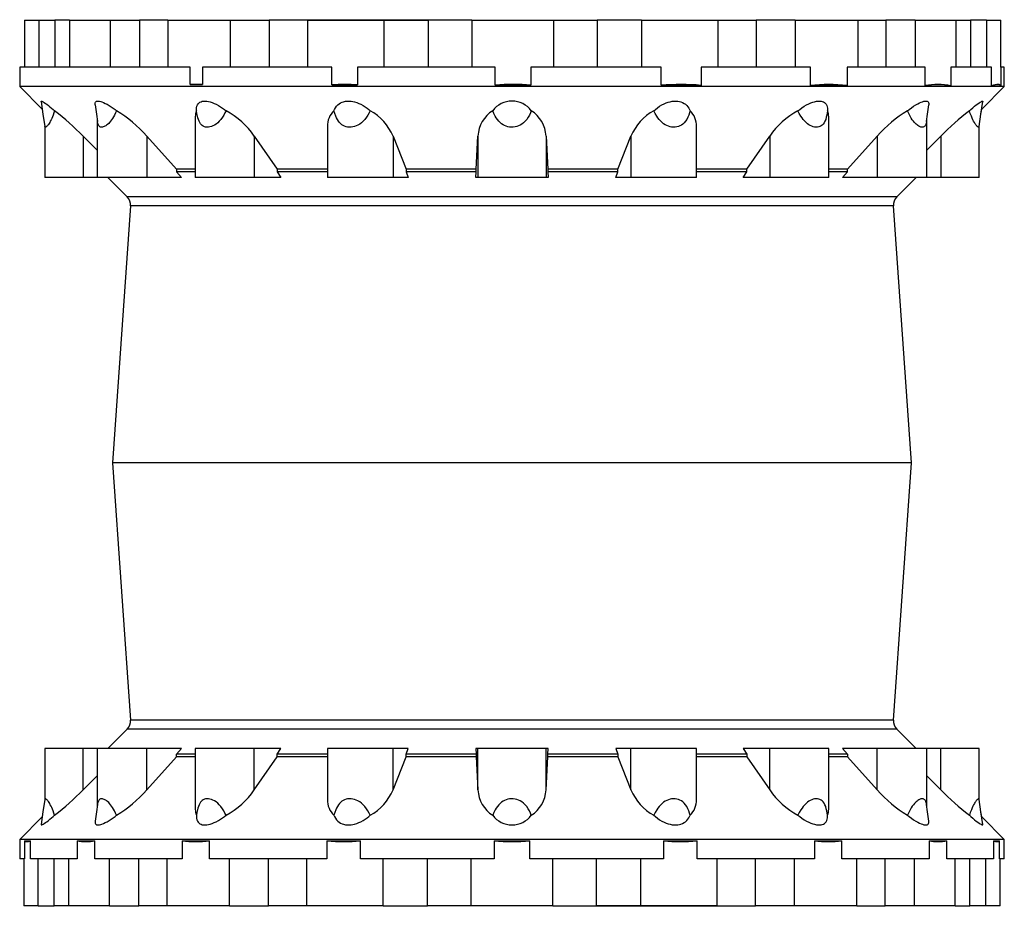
# Model space of a CAD drawing. Extents: x -256 to 1804, y -1380 to 850.
# Tile 1 of 2: x -256 to 614, y -1380 to -596. Entities that reach past the tile are written whole.
import ezdxf

# ---------------------------------------------------------------- set-up
doc = ezdxf.new("R2010")
doc.units = 0
doc.layers.get('0').update_dxf_attribs({"linetype": 'CONTINUOUS'})

msp = doc.modelspace()

# ---------------------------------------------------------------- linework, layer by layer
at = {"color": 7, "linetype": 'CONTINUOUS'}
for p, q in [((-251.72, -596.39), (-251.72, -637.76)), ((-251.72, -596.39), (-239, -596.39)), ((-239, -596.39), (-224.97, -596.39)), ((-239, -596.39), (-239, -637.76)), ((-224.97, -596.39), (-224.97, -637.76)), ((-211.99, -596.39), (-224.97, -596.39)), ((-211.99, -596.39), (-176.02, -596.39)), ((-211.99, -596.39), (-211.99, -637.76)), ((-176.02, -596.39), (-150.22, -596.39)), ((-176.02, -596.39), (-176.02, -637.76)), ((-150.22, -596.39), (-150.22, -637.76)), ((-125.26, -596.39), (-150.22, -596.39)), ((-125.26, -596.39), (-70.16, -596.39)), ((-125.26, -596.39), (-125.26, -637.76)), ((-70.16, -596.39), (-35.68, -596.39)), ((-70.16, -596.39), (-70.16, -637.76)), ((-35.68, -596.39), (-35.68, -637.76)), ((-1.77, -596.39), (-35.68, -596.39)), ((-3.88, -595.89), (-3.88, -596.39)), ((-3.88, -595.89), (-3.84, -595.89)), ((-3.84, -595.89), (-3.84, -596.39)), ((-3.84, -595.89), (-0.37, -595.89)), ((-1.77, -596.39), (65.83, -596.39)), ((-1.77, -596.39), (-1.77, -637.76)), ((-0.37, -595.89), (-0.37, -596.39)), ((-0.37, -595.89), (0.42, -595.89)), ((0.42, -595.89), (0.42, -596.39)), ((0.42, -595.89), (1.41, -595.89)), ((1.41, -595.89), (1.41, -596.39)), ((1.41, -595.89), (1.44, -595.89)), ((1.44, -595.89), (1.44, -596.39)), ((1.44, -595.89), (4.92, -595.89)), ((4.92, -595.89), (4.92, -596.39)), ((4.92, -595.89), (5.71, -595.89)), ((5.71, -595.89), (5.71, -596.39)), ((5.71, -595.89), (11.07, -595.89)), ((11.07, -595.89), (11.07, -596.39)), ((11.07, -595.89), (11.89, -595.89)), ((11.89, -595.89), (11.89, -596.39)), ((11.89, -595.89), (23.47, -595.89)), ((23.47, -595.89), (23.47, -596.39)), ((23.47, -595.89), (23.9, -595.89)), ((23.9, -595.89), (23.9, -596.39)), ((23.9, -595.89), (24.57, -595.89)), ((24.57, -595.89), (24.57, -596.39)), ((24.57, -595.89), (25, -595.89)), ((25, -595.89), (25, -596.39)), ((25, -595.89), (42.72, -595.89)), ((42.72, -595.89), (42.72, -596.39)), ((42.72, -595.89), (43.39, -595.89)), ((43.39, -595.89), (43.39, -596.39)), ((43.39, -595.89), (48.99, -595.89)), ((48.99, -595.89), (48.99, -596.39)), ((48.99, -595.89), (49.66, -595.89)), ((49.66, -595.89), (49.66, -596.39)), ((49.66, -595.89), (61.24, -595.89)), ((61.24, -595.89), (61.24, -596.39)), ((61.24, -595.89), (61.67, -595.89)), ((61.67, -596.39), (61.67, -595.89)), ((61.67, -595.89), (66.61, -595.89)), ((65.83, -596.39), (104.81, -596.39)), ((65.83, -596.39), (65.83, -637.76)), ((66.61, -595.89), (66.61, -596.39)), ((66.61, -595.89), (67.28, -595.89)), ((67.28, -595.89), (67.28, -596.39)), ((67.28, -595.89), (77.4, -595.89)), ((77.4, -595.89), (77.4, -596.39)), ((77.4, -595.89), (77.83, -595.89)), ((77.83, -595.89), (77.83, -596.39)), ((77.83, -595.89), (81.8, -595.89)), ((81.8, -595.89), (81.8, -596.39)), ((81.8, -595.89), (82.23, -595.89)), ((82.23, -595.89), (82.23, -596.39)), ((82.23, -595.89), (82.62, -595.89)), ((82.62, -595.89), (82.62, -596.39)), ((82.62, -595.89), (83.44, -595.89)), ((83.44, -595.89), (83.44, -596.39)), ((83.44, -595.89), (95.02, -595.89)), ((95.02, -595.89), (95.02, -596.39)), ((95.02, -595.89), (95.45, -595.89)), ((95.45, -595.89), (95.45, -596.39)), ((95.45, -595.89), (96.92, -595.89)), ((96.92, -595.89), (96.92, -596.39)), ((96.92, -595.89), (97.94, -595.89)), ((97.94, -595.89), (97.94, -596.39)), ((97.94, -595.89), (114.01, -595.89)), ((104.81, -596.39), (104.81, -637.76)), ((143.6, -596.39), (104.81, -596.39)), ((114.01, -595.89), (114.01, -596.39)), ((114.01, -595.89), (114.6, -595.89)), ((114.6, -595.89), (114.6, -596.39)), ((114.6, -595.89), (126.18, -595.89)), ((126.18, -595.89), (126.18, -596.39)), ((126.18, -595.89), (126.61, -595.89)), ((126.61, -596.39), (126.61, -595.89)), ((143.6, -596.39), (215.54, -596.39)), ((143.6, -596.39), (143.6, -637.76)), ((215.54, -596.39), (254.32, -596.39)), ((215.54, -596.39), (215.54, -637.76)), ((254.32, -596.39), (254.32, -637.76)), ((293.3, -596.39), (254.32, -596.39)), ((293.3, -596.39), (360.9, -596.39)), ((293.3, -596.39), (293.3, -637.76)), ((360.9, -596.39), (394.82, -596.39)), ((360.9, -596.39), (360.9, -637.76)), ((394.82, -596.39), (394.82, -637.76)), ((429.29, -596.39), (394.82, -596.39)), ((429.29, -596.39), (484.4, -596.39)), ((429.29, -596.39), (429.29, -637.76)), ((484.4, -596.39), (509.35, -596.39)), ((484.4, -596.39), (484.4, -637.76)), ((509.35, -596.39), (509.35, -637.76)), ((535.16, -596.39), (509.35, -596.39)), ((535.16, -596.39), (571.13, -596.39)), ((535.16, -596.39), (535.16, -637.76)), ((571.13, -596.39), (584.11, -596.39)), ((571.13, -596.39), (571.13, -637.76)), ((584.11, -596.39), (584.11, -637.76)), ((598.14, -596.39), (584.11, -596.39)), ((598.14, -596.39), (610.86, -596.39)), ((598.14, -596.39), (598.14, -637.76)), ((610.86, -637.76), (610.86, -596.39)), ((-256.05, -637.76), (-256.05, -655.09)), ((-105.48, -637.76), (-256.05, -637.76)), ((-105.48, -653.31), (-105.48, -637.76)), ((-94.63, -637.76), (-94.63, -653.32)), ((19.83, -637.76), (-94.63, -637.76)), ((19.83, -653.49), (19.83, -637.76)), ((42.34, -637.76), (42.34, -653.52)), ((164.14, -637.76), (42.34, -637.76)), ((164.14, -653.69), (164.14, -637.76)), ((195.7, -637.76), (195.7, -653.74)), ((310.77, -637.76), (195.7, -637.76)), ((310.77, -653.9), (310.77, -637.76)), ((346.12, -637.76), (346.12, -653.96)), ((442.64, -637.76), (346.12, -637.76)), ((442.64, -654.09), (442.64, -637.76)), ((474.96, -637.76), (474.96, -654.14)), ((544.07, -637.76), (474.96, -637.76)), ((544.07, -654.24), (544.07, -637.76)), ((566.72, -637.76), (566.72, -654.27)), ((602.67, -637.76), (566.72, -637.76)), ((602.67, -654.32), (602.67, -637.76)), ((610.81, -637.76), (610.81, -654.33)), ((613.95, -637.76), (610.81, -637.76)), ((613.95, -655.09), (613.95, -637.76)), ((-256.05, -655.09), (-236.15, -674.99)), ((613.95, -655.09), (-256.05, -655.09)), ((594.04, -674.99), (613.95, -655.09)), ((-187.63, -683.94), (-187.63, -735.38)), ((-100.9, -681.58), (-100.9, -735.38)), ((458.79, -735.38), (458.79, -681.59)), ((545.52, -735.38), (545.52, -683.94)), ((-233.78, -690.28), (-233.78, -735.38)), ((15.95, -690.28), (15.95, -735.38)), ((341.94, -735.38), (341.94, -690.29)), ((591.67, -735.38), (591.67, -690.28)), ((-199.98, -698.85), (-187.63, -711.18)), ((-199.98, -698.85), (-199.98, -735.38)), ((-143.83, -698.85), (-117.54, -728.09)), ((-143.83, -698.85), (-143.83, -735.38)), ((-48.75, -698.85), (-28.63, -728.09)), ((-48.75, -698.85), (-48.75, -735.38)), ((73.8, -698.85), (85.33, -728.09)), ((73.8, -698.85), (73.8, -735.38)), ((147.32, -728.09), (148.86, -698.85)), ((148.86, -698.85), (148.86, -735.38)), ((209.03, -698.85), (210.57, -728.09)), ((209.03, -698.85), (209.03, -735.38)), ((272.56, -728.09), (284.09, -698.85)), ((284.09, -698.85), (284.09, -735.38)), ((386.52, -728.09), (406.64, -698.85)), ((406.64, -698.85), (406.64, -735.38)), ((475.44, -728.09), (501.72, -698.85)), ((501.72, -698.85), (501.72, -735.38)), ((545.52, -711.18), (557.87, -698.85)), ((557.87, -698.85), (557.87, -735.38)), ((-100.9, -728.09), (-117.54, -728.09)), ((-117.54, -728.09), (-117.54, -730.56)), ((-117.54, -730.56), (-113.2, -735.38)), ((-100.9, -730.56), (-117.54, -730.56)), ((15.95, -728.09), (-28.63, -728.09)), ((-28.63, -728.09), (-28.63, -730.56)), ((-28.63, -730.56), (-25.3, -735.38)), ((15.95, -730.56), (-28.63, -730.56)), ((147.32, -728.09), (85.33, -728.09)), ((85.33, -728.09), (85.33, -730.56)), ((85.33, -730.56), (87.23, -735.38)), ((147.32, -730.56), (85.33, -730.56)), ((147.06, -735.38), (147.32, -730.56)), ((147.32, -730.56), (147.32, -728.09)), ((272.56, -728.09), (210.57, -728.09)), ((210.57, -728.09), (210.57, -730.56)), ((210.57, -730.56), (210.83, -735.38)), ((272.56, -730.56), (210.57, -730.56)), ((270.66, -735.38), (272.56, -730.56)), ((272.56, -730.56), (272.56, -728.09)), ((386.52, -728.09), (341.94, -728.09)), ((386.52, -730.56), (341.94, -730.56)), ((383.2, -735.38), (386.52, -730.56)), ((386.52, -730.56), (386.52, -728.09)), ((475.44, -728.09), (458.79, -728.09)), ((475.44, -730.56), (458.79, -730.56)), ((471.09, -735.38), (475.44, -730.56)), ((475.44, -730.56), (475.44, -728.09)), ((-199.98, -735.38), (-233.78, -735.38)), ((-187.63, -735.38), (-199.98, -735.38)), ((-143.83, -735.38), (-187.63, -735.38)), ((-178.23, -735.38), (-160.96, -752.65)), ((-113.2, -735.38), (-143.83, -735.38)), ((-48.75, -735.38), (-100.9, -735.38)), ((-25.3, -735.38), (-48.75, -735.38)), ((73.8, -735.38), (15.95, -735.38)), ((87.23, -735.38), (73.8, -735.38)), ((148.86, -735.38), (147.06, -735.38)), ((209.03, -735.38), (148.86, -735.38)), ((210.83, -735.38), (209.03, -735.38)), ((284.09, -735.38), (270.66, -735.38)), ((341.94, -735.38), (284.09, -735.38)), ((406.64, -735.38), (383.2, -735.38)), ((458.79, -735.38), (406.64, -735.38)), ((501.72, -735.38), (471.09, -735.38)), ((545.52, -735.38), (501.72, -735.38)), ((518.85, -752.65), (536.12, -735.38)), ((557.87, -735.38), (545.52, -735.38)), ((591.67, -735.38), (557.87, -735.38)), ((518.85, -752.65), (-160.96, -752.65)), ((-158.06, -760.42), (-173.96, -987.88)), ((515.95, -760.42), (-158.06, -760.42)), ((531.85, -987.88), (515.95, -760.42)), ((-173.96, -987.88), (-158.06, -1215.35)), ((531.85, -987.88), (-173.96, -987.88)), ((515.95, -1215.35), (531.85, -987.88)), ((515.95, -1215.35), (-158.06, -1215.35)), ((-160.96, -1223.12), (-178.23, -1240.38)), ((518.85, -1223.12), (-160.96, -1223.12)), ((536.12, -1240.38), (518.85, -1223.12)), ((-233.78, -1240.38), (-233.78, -1285.49)), ((-199.98, -1240.38), (-233.78, -1240.38)), ((-199.98, -1276.92), (-199.98, -1240.38)), ((-187.63, -1240.38), (-199.98, -1240.38)), ((-187.63, -1240.38), (-187.63, -1291.83)), ((-143.83, -1240.38), (-187.63, -1240.38)), ((-143.83, -1276.92), (-143.83, -1240.38)), ((-113.2, -1240.38), (-143.83, -1240.38)), ((-117.54, -1245.21), (-113.2, -1240.38)), ((-100.9, -1240.38), (-100.9, -1294.19)), ((-48.75, -1240.38), (-100.9, -1240.38)), ((-48.75, -1276.92), (-48.75, -1240.38)), ((-25.3, -1240.38), (-48.75, -1240.38)), ((-28.63, -1245.21), (-25.3, -1240.38)), ((15.95, -1240.38), (15.95, -1285.49)), ((73.8, -1240.38), (15.95, -1240.38)), ((73.8, -1276.92), (73.8, -1240.38)), ((87.23, -1240.38), (73.8, -1240.38)), ((85.33, -1245.21), (87.23, -1240.38)), ((147.06, -1240.38), (147.32, -1245.21)), ((148.86, -1240.38), (147.06, -1240.38)), ((148.86, -1276.92), (148.86, -1240.38)), ((209.03, -1240.38), (148.86, -1240.38)), ((209.03, -1276.92), (209.03, -1240.38)), ((210.83, -1240.38), (209.03, -1240.38)), ((210.57, -1245.21), (210.83, -1240.38)), ((270.66, -1240.38), (272.56, -1245.21)), ((284.09, -1240.38), (270.66, -1240.38)), ((284.09, -1276.92), (284.09, -1240.38)), ((341.94, -1240.38), (284.09, -1240.38)), ((341.94, -1285.48), (341.94, -1240.38)), ((383.2, -1240.38), (386.52, -1245.21)), ((406.64, -1240.38), (383.2, -1240.38)), ((406.64, -1276.92), (406.64, -1240.38)), ((458.79, -1240.38), (406.64, -1240.38)), ((458.79, -1294.18), (458.79, -1240.38)), ((471.09, -1240.38), (475.44, -1245.21)), ((501.72, -1240.38), (471.09, -1240.38)), ((501.72, -1276.92), (501.72, -1240.38)), ((545.52, -1240.38), (501.72, -1240.38)), ((545.52, -1291.83), (545.52, -1240.38)), ((557.87, -1240.38), (545.52, -1240.38)), ((557.87, -1276.92), (557.87, -1240.38)), ((591.67, -1240.38), (557.87, -1240.38)), ((591.67, -1285.49), (591.67, -1240.38)), ((-143.83, -1276.92), (-117.54, -1247.68)), ((-100.9, -1245.21), (-117.54, -1245.21)), ((-117.54, -1247.68), (-117.54, -1245.21)), ((-100.9, -1247.68), (-117.54, -1247.68)), ((-48.75, -1276.92), (-28.63, -1247.68)), ((15.95, -1245.21), (-28.63, -1245.21)), ((-28.63, -1247.68), (-28.63, -1245.21)), ((15.95, -1247.68), (-28.63, -1247.68)), ((73.8, -1276.92), (85.33, -1247.68)), ((85.33, -1247.68), (85.33, -1245.21)), ((147.32, -1245.21), (85.33, -1245.21)), ((147.32, -1247.68), (85.33, -1247.68)), ((147.32, -1245.21), (147.32, -1247.68)), ((147.32, -1247.68), (148.86, -1276.92)), ((209.03, -1276.92), (210.57, -1247.68)), ((210.57, -1247.68), (210.57, -1245.21)), ((272.56, -1245.21), (210.57, -1245.21)), ((272.56, -1247.68), (210.57, -1247.68)), ((272.56, -1245.21), (272.56, -1247.68)), ((272.56, -1247.68), (284.09, -1276.92)), ((386.52, -1245.21), (341.94, -1245.21)), ((386.52, -1247.68), (341.94, -1247.68)), ((386.52, -1245.21), (386.52, -1247.68)), ((386.52, -1247.68), (406.64, -1276.92)), ((475.44, -1245.21), (458.79, -1245.21)), ((475.44, -1247.68), (458.79, -1247.68)), ((475.44, -1245.21), (475.44, -1247.68)), ((475.44, -1247.68), (501.72, -1276.92)), ((-199.98, -1276.92), (-187.63, -1264.58)), ((545.52, -1264.58), (557.87, -1276.92)), ((-236.15, -1300.78), (-256.05, -1320.68)), ((613.95, -1320.68), (594.04, -1300.78)), ((-256.05, -1320.68), (-256.05, -1338.01)), ((613.95, -1320.68), (-256.05, -1320.68)), ((-251.9, -1322.05), (-246.43, -1322.05)), ((-251.9, -1322.05), (-251.9, -1338.01)), ((-246.43, -1338.01), (-246.43, -1322.05)), ((-205.41, -1322.05), (-189.64, -1322.05)), ((-205.41, -1322.05), (-205.41, -1338.01)), ((-189.64, -1338.01), (-189.64, -1322.05)), ((-112.56, -1322.05), (-88.4, -1322.05)), ((-112.56, -1322.05), (-112.56, -1338.01)), ((-88.4, -1338.01), (-88.4, -1322.05)), ((15.45, -1322.05), (45.08, -1322.05)), ((15.45, -1322.05), (15.45, -1338.01)), ((45.08, -1338.01), (45.08, -1322.05)), ((163.18, -1322.05), (163.18, -1338.01)), ((163.18, -1322.05), (194.71, -1322.05)), ((194.71, -1338.01), (194.71, -1322.05)), ((312.81, -1322.05), (342.44, -1322.05)), ((312.81, -1322.05), (312.81, -1338.01)), ((342.44, -1338.01), (342.44, -1322.05)), ((446.3, -1322.05), (470.45, -1322.05)), ((446.3, -1322.05), (446.3, -1338.01)), ((470.45, -1338.01), (470.45, -1322.05)), ((547.54, -1322.05), (563.3, -1322.05)), ((547.54, -1322.05), (547.54, -1338.01)), ((563.3, -1338.01), (563.3, -1322.05)), ((604.32, -1322.05), (609.79, -1322.05)), ((604.32, -1322.05), (604.32, -1338.01)), ((609.79, -1338.01), (609.79, -1322.05)), ((613.95, -1338.01), (613.95, -1320.68)), ((-251.9, -1338.01), (-256.05, -1338.01)), ((-252.35, -1338.01), (-252.35, -1379.38)), ((-205.41, -1338.01), (-246.43, -1338.01)), ((-239.62, -1379.38), (-239.62, -1338.01)), ((-225.59, -1379.38), (-225.59, -1338.01)), ((-212.61, -1379.38), (-212.61, -1338.01)), ((-112.56, -1338.01), (-189.64, -1338.01)), ((-176.64, -1379.38), (-176.64, -1338.01)), ((-150.84, -1379.38), (-150.84, -1338.01)), ((-125.89, -1379.38), (-125.89, -1338.01)), ((15.45, -1338.01), (-88.4, -1338.01)), ((-70.78, -1379.38), (-70.78, -1338.01)), ((-36.31, -1379.38), (-36.31, -1338.01)), ((-2.39, -1379.38), (-2.39, -1338.01)), ((163.18, -1338.01), (45.08, -1338.01)), ((65.21, -1379.38), (65.21, -1338.01)), ((104.19, -1379.38), (104.19, -1338.01)), ((142.98, -1379.38), (142.98, -1338.01)), ((312.81, -1338.01), (194.71, -1338.01)), ((214.91, -1379.38), (214.91, -1338.01)), ((253.7, -1379.38), (253.7, -1338.01)), ((292.68, -1379.38), (292.68, -1338.01)), ((446.3, -1338.01), (342.44, -1338.01)), ((360.28, -1379.38), (360.28, -1338.01)), ((394.2, -1379.38), (394.2, -1338.01)), ((428.67, -1379.38), (428.67, -1338.01)), ((547.54, -1338.01), (470.45, -1338.01)), ((483.78, -1379.38), (483.78, -1338.01)), ((508.73, -1379.38), (508.73, -1338.01)), ((534.54, -1379.38), (534.54, -1338.01)), ((604.32, -1338.01), (563.3, -1338.01)), ((570.5, -1379.38), (570.5, -1338.01)), ((583.49, -1379.38), (583.49, -1338.01)), ((597.51, -1379.38), (597.51, -1338.01)), ((613.95, -1338.01), (609.79, -1338.01)), ((610.24, -1379.38), (610.24, -1338.01)), ((-239.62, -1379.38), (-252.35, -1379.38)), ((-239.62, -1379.38), (-225.59, -1379.38)), ((-212.61, -1379.38), (-225.59, -1379.38)), ((-176.64, -1379.38), (-212.61, -1379.38)), ((-176.64, -1379.38), (-150.84, -1379.38)), ((-125.89, -1379.38), (-150.84, -1379.38)), ((-70.78, -1379.38), (-125.89, -1379.38)), ((-70.78, -1379.38), (-36.31, -1379.38)), ((-2.39, -1379.38), (-36.31, -1379.38)), ((65.21, -1379.38), (-2.39, -1379.38)), ((65.21, -1379.38), (104.19, -1379.38)), ((142.98, -1379.38), (104.19, -1379.38)), ((214.91, -1379.38), (142.98, -1379.38)), ((214.91, -1379.38), (253.7, -1379.38)), ((231.9, -1379.38), (231.9, -1379.88)), ((232.33, -1379.88), (231.9, -1379.88)), ((232.33, -1379.88), (232.33, -1379.38)), ((243.92, -1379.88), (232.33, -1379.88)), ((243.92, -1379.88), (243.92, -1379.38)), ((244.51, -1379.88), (243.92, -1379.88)), ((244.51, -1379.88), (244.51, -1379.38)), ((260.57, -1379.88), (244.51, -1379.88)), ((292.68, -1379.38), (253.7, -1379.38)), ((260.57, -1379.88), (260.57, -1379.38)), ((261.59, -1379.88), (260.57, -1379.88)), ((261.59, -1379.88), (261.59, -1379.38)), ((263.07, -1379.88), (261.59, -1379.88)), ((263.07, -1379.88), (263.07, -1379.38)), ((263.5, -1379.88), (263.07, -1379.88)), ((263.5, -1379.88), (263.5, -1379.38)), ((275.08, -1379.88), (263.5, -1379.88)), ((275.08, -1379.88), (275.08, -1379.38)), ((275.9, -1379.88), (275.08, -1379.88)), ((275.9, -1379.88), (275.9, -1379.38)), ((276.28, -1379.88), (275.9, -1379.88)), ((276.28, -1379.88), (276.28, -1379.38)), ((276.71, -1379.88), (276.28, -1379.88)), ((276.71, -1379.88), (276.71, -1379.38)), ((280.68, -1379.88), (276.71, -1379.88)), ((280.68, -1379.88), (280.68, -1379.38)), ((281.11, -1379.88), (280.68, -1379.88)), ((281.11, -1379.88), (281.11, -1379.38)), ((291.24, -1379.88), (281.11, -1379.88)), ((291.24, -1379.88), (291.24, -1379.38)), ((291.9, -1379.88), (291.24, -1379.88)), ((291.9, -1379.88), (291.9, -1379.38)), ((296.84, -1379.88), (291.9, -1379.88)), ((360.28, -1379.38), (292.68, -1379.38)), ((296.84, -1379.38), (296.84, -1379.88)), ((297.27, -1379.88), (296.84, -1379.88)), ((297.27, -1379.88), (297.27, -1379.38)), ((308.85, -1379.88), (297.27, -1379.88)), ((308.85, -1379.88), (308.85, -1379.38)), ((309.52, -1379.88), (308.85, -1379.88)), ((309.52, -1379.88), (309.52, -1379.38)), ((315.13, -1379.88), (309.52, -1379.88)), ((315.13, -1379.88), (315.13, -1379.38)), ((315.8, -1379.88), (315.13, -1379.88)), ((315.8, -1379.88), (315.8, -1379.38)), ((333.51, -1379.88), (315.8, -1379.88)), ((333.51, -1379.88), (333.51, -1379.38)), ((333.94, -1379.88), (333.51, -1379.88)), ((333.94, -1379.88), (333.94, -1379.38)), ((334.62, -1379.88), (333.94, -1379.88)), ((334.62, -1379.88), (334.62, -1379.38)), ((335.05, -1379.88), (334.62, -1379.88)), ((335.05, -1379.88), (335.05, -1379.38)), ((346.63, -1379.88), (335.05, -1379.88)), ((346.63, -1379.88), (346.63, -1379.38)), ((347.45, -1379.88), (346.63, -1379.88)), ((347.45, -1379.88), (347.45, -1379.38)), ((352.81, -1379.88), (347.45, -1379.88)), ((352.81, -1379.88), (352.81, -1379.38)), ((353.59, -1379.88), (352.81, -1379.88)), ((353.59, -1379.88), (353.59, -1379.38)), ((357.07, -1379.88), (353.59, -1379.88)), ((357.07, -1379.88), (357.07, -1379.38)), ((357.1, -1379.88), (357.07, -1379.88)), ((357.1, -1379.88), (357.1, -1379.38)), ((358.09, -1379.88), (357.1, -1379.88)), ((358.09, -1379.88), (358.09, -1379.38)), ((358.88, -1379.88), (358.09, -1379.88)), ((358.88, -1379.88), (358.88, -1379.38)), ((362.36, -1379.88), (358.88, -1379.88)), ((360.28, -1379.38), (394.2, -1379.38)), ((362.36, -1379.88), (362.36, -1379.38)), ((362.39, -1379.88), (362.36, -1379.88)), ((362.39, -1379.88), (362.39, -1379.38)), ((428.67, -1379.38), (394.2, -1379.38)), ((483.78, -1379.38), (428.67, -1379.38)), ((483.78, -1379.38), (508.73, -1379.38)), ((534.54, -1379.38), (508.73, -1379.38)), ((570.5, -1379.38), (534.54, -1379.38)), ((570.5, -1379.38), (583.49, -1379.38)), ((597.51, -1379.38), (583.49, -1379.38)), ((610.24, -1379.38), (597.51, -1379.38))]:
    msp.add_line(p, q, dxfattribs=at)
for points in [[(-105.48, -653.31), (-100.09, -653.32), (-94.63, -653.32)], [(19.83, -653.49), (25.42, -653.5), (31.03, -653.5), (36.67, -653.51), (42.34, -653.52)], [(164.14, -653.69), (172.03, -653.71), (179.91, -653.72), (187.81, -653.73), (195.7, -653.74)], [(310.77, -653.9), (319.7, -653.92), (328.57, -653.93), (337.38, -653.94), (346.12, -653.96)], [(442.64, -654.09), (450.95, -654.11), (459.11, -654.12), (467.12, -654.13), (474.96, -654.14)], [(544.07, -654.24), (548.13, -654.24), (552.07, -654.25), (555.9, -654.26), (559.62, -654.26), (563.23, -654.27), (566.72, -654.27)], [(610.81, -654.33), (610.55, -653.85), (610.07, -653.5), (609.37, -653.29), (608.45, -653.22), (607.33, -653.29), (605.99, -653.49), (604.44, -653.84), (602.67, -654.32)], [(602.67, -654.32), (604.37, -654.33), (605.94, -654.33), (607.36, -654.33), (608.65, -654.33), (609.8, -654.33), (610.81, -654.33)], [(-237.18, -668.23), (-237.21, -668.04), (-237.09, -667.85), (-236.79, -667.82), (-236.39, -667.94), (-235.86, -668.18), (-235.22, -668.54), (-234.29, -669.14), (-233.23, -669.87), (-232.07, -670.73), (-230.73, -671.77), (-229.31, -672.9), (-227.84, -674.11), (-226.33, -675.39), (-225.16, -676.39)], [(-237.2, -668.23), (-235.46, -679.41), (-233.75, -690.44)], [(-189.35, -671.27), (-189.41, -670.24), (-189.31, -669.51), (-189.06, -668.89), (-188.65, -668.4), (-188.08, -668.04), (-187.33, -667.85), (-186.42, -667.82), (-185.5, -667.94), (-184.48, -668.18), (-183.38, -668.54), (-181.93, -669.14), (-180.4, -669.87), (-178.82, -670.73), (-177.08, -671.77), (-175.33, -672.9), (-173.57, -674.11), (-171.82, -675.39), (-170.51, -676.39)], [(-99.79, -676.39), (-99.82, -675.17), (-99.7, -673.8), (-99.42, -672.5), (-98.96, -671.31), (-98.29, -670.24), (-97.61, -669.51), (-96.79, -668.89), (-95.82, -668.4), (-94.68, -668.04), (-93.39, -667.85), (-91.98, -667.82), (-90.66, -667.94), (-89.27, -668.18), (-87.85, -668.54), (-86.04, -669.14), (-84.22, -669.87), (-82.42, -670.73), (-80.5, -671.77), (-78.61, -672.9), (-76.78, -674.11), (-75.01, -675.39), (-73.7, -676.39)], [(21.57, -676.39), (22.11, -675.17), (22.88, -673.8), (23.82, -672.5), (24.95, -671.31), (26.27, -670.24), (27.44, -669.51), (28.74, -668.89), (30.16, -668.4), (31.72, -668.04), (33.39, -667.85), (35.13, -667.82), (36.7, -667.94), (38.29, -668.18), (39.87, -668.54), (41.81, -669.14), (43.7, -669.87), (45.51, -670.73), (47.38, -671.77), (49.17, -672.9), (50.85, -674.11), (52.44, -675.39), (53.58, -676.39)], [(304.32, -676.39), (305.72, -675.17), (307.46, -673.8), (309.33, -672.5), (311.3, -671.31), (313.38, -670.24), (315.07, -669.51), (316.82, -668.89), (318.6, -668.4), (320.41, -668.04), (322.22, -667.85), (323.98, -667.82), (325.46, -667.94), (326.88, -668.18), (328.2, -668.54), (329.71, -669.14), (331.07, -669.87), (332.28, -670.73), (333.41, -671.77), (334.39, -672.9), (335.21, -674.11), (335.89, -675.39), (336.32, -676.39)], [(431.6, -676.39), (433.2, -675.17), (435.14, -673.8), (437.14, -672.5), (439.21, -671.31), (441.31, -670.24), (442.96, -669.51), (444.62, -668.89), (446.26, -668.4), (447.87, -668.04), (449.42, -667.85), (450.87, -667.82), (452.03, -667.94), (453.09, -668.18), (454.04, -668.54), (455.04, -669.14), (455.87, -669.87), (456.53, -670.73), (457.06, -671.77), (457.42, -672.9), (457.64, -674.11), (457.71, -675.39), (457.69, -676.39)], [(528.4, -676.39), (530.01, -675.17), (531.91, -673.8), (533.82, -672.5), (535.72, -671.31), (537.59, -670.24), (539.01, -669.51), (540.38, -668.89), (541.69, -668.4), (542.9, -668.04), (544.01, -667.85), (544.96, -667.82), (545.67, -667.94), (546.25, -668.18), (546.69, -668.54), (547.07, -669.14), (547.27, -669.87), (547.3, -670.73), (547.22, -671.29)], [(583.06, -676.39), (584.48, -675.17), (586.11, -673.8), (587.69, -672.5), (589.21, -671.31), (590.62, -670.24), (591.63, -669.51), (592.55, -668.89), (593.36, -668.4), (594.03, -668.04), (594.56, -667.85), (594.91, -667.82), (595.07, -667.94), (595.1, -668.18), (595.09, -668.21)], [(591.64, -690.44), (593.35, -679.41), (595.09, -668.21)], [(-225.16, -676.39), (-225.82, -678.38), (-226.53, -680.32), (-227.1, -681.75), (-227.71, -683.13), (-228.34, -684.47), (-229, -685.73), (-229.55, -686.71), (-230.1, -687.61), (-230.66, -688.44), (-231.21, -689.18), (-231.63, -689.69), (-232.03, -690.12), (-232.4, -690.48), (-232.74, -690.74), (-233.03, -690.91), (-233.27, -690.98), (-233.47, -690.95), (-233.62, -690.82), (-233.71, -690.61), (-233.74, -690.44)], [(-189.35, -671.27), (-188.25, -679.41), (-187.37, -685.88)], [(-170.51, -676.39), (-171.36, -678.38), (-172.3, -680.32), (-173.08, -681.75), (-173.91, -683.13), (-174.81, -684.47), (-175.75, -685.73), (-176.58, -686.71), (-177.43, -687.61), (-178.33, -688.44), (-179.24, -689.18), (-179.98, -689.69), (-180.71, -690.12), (-181.45, -690.48), (-182.16, -690.74), (-182.83, -690.91), (-183.46, -690.98), (-184.07, -690.95), (-184.63, -690.82), (-185.1, -690.61), (-185.52, -690.33), (-185.91, -689.95), (-186.25, -689.5), (-186.55, -688.96), (-186.8, -688.35), (-187.02, -687.66), (-187.19, -686.9), (-187.36, -685.87)], [(-73.7, -676.39), (-74.65, -678.38), (-75.7, -680.32), (-76.91, -682.23), (-78.25, -684.05), (-79.73, -685.73), (-81.09, -687.03), (-82.54, -688.19), (-84.06, -689.18), (-85.37, -689.85), (-86.7, -690.38), (-88.03, -690.74), (-89.33, -690.94), (-90.59, -690.97), (-91.78, -690.82), (-92.83, -690.52), (-93.81, -690.08), (-94.7, -689.5), (-95.54, -688.76), (-96.28, -687.88), (-96.93, -686.9), (-97.58, -685.65), (-98.13, -684.28), (-98.6, -682.82), (-98.98, -681.28), (-99.44, -678.88), (-99.79, -676.39)], [(53.58, -676.39), (52.65, -678.38), (51.61, -680.32), (50.39, -682.23), (49.02, -684.05), (47.5, -685.73), (46.06, -687.03), (44.5, -688.19), (42.83, -689.18), (41.37, -689.85), (39.85, -690.38), (38.31, -690.74), (36.76, -690.94), (35.22, -690.97), (33.72, -690.82), (32.36, -690.52), (31.07, -690.08), (29.85, -689.5), (28.67, -688.76), (27.59, -687.88), (26.6, -686.9), (25.58, -685.65), (24.68, -684.28), (23.88, -682.82), (23.18, -681.28), (22.3, -678.88), (21.57, -676.39)], [(195.98, -676.39), (195.18, -678.38), (194.28, -680.32), (193.2, -682.23), (191.97, -684.05), (190.58, -685.73), (189.24, -687.03), (187.76, -688.19), (186.15, -689.18), (184.7, -689.85), (183.18, -690.38), (181.61, -690.74), (179.99, -690.94), (178.36, -690.97), (176.73, -690.82), (175.24, -690.52), (173.78, -690.08), (172.39, -689.5), (171.01, -688.76), (169.71, -687.88), (168.51, -686.9), (167.25, -685.65), (166.1, -684.28), (165.06, -682.82), (164.14, -681.28), (162.94, -678.88), (161.92, -676.39)], [(336.32, -676.39), (335.76, -678.38), (335.09, -680.32), (334.29, -682.23), (333.35, -684.05), (332.25, -685.73), (331.17, -687.03), (329.95, -688.19), (328.59, -689.18), (327.34, -689.85), (326, -690.38), (324.58, -690.74), (323.1, -690.94), (321.57, -690.97), (320.02, -690.82), (318.56, -690.52), (317.12, -690.08), (315.71, -689.5), (314.3, -688.76), (312.95, -687.88), (311.68, -686.9), (310.32, -685.65), (309.07, -684.28), (307.92, -682.82), (306.88, -681.28), (305.5, -678.88), (304.32, -676.39)], [(457.69, -676.39), (457.42, -678.38), (457.08, -680.32), (456.65, -682.23), (456.11, -684.05), (455.44, -685.73), (454.75, -687.03), (453.93, -688.19), (452.99, -689.18), (452.08, -689.85), (451.08, -690.38), (450, -690.74), (448.82, -690.94), (447.58, -690.97), (446.29, -690.82), (445.04, -690.52), (443.79, -690.08), (442.54, -689.5), (441.27, -688.76), (440.03, -687.88), (438.84, -686.9), (437.55, -685.65), (436.34, -684.28), (435.22, -682.82), (434.19, -681.28), (432.81, -678.88), (431.6, -676.39)], [(545.25, -685.88), (545.12, -686.71), (544.92, -687.61), (544.66, -688.44), (544.33, -689.18), (544.01, -689.69), (543.64, -690.12), (543.2, -690.48), (542.71, -690.74), (542.19, -690.91), (541.62, -690.98), (540.98, -690.95), (540.31, -690.82), (539.66, -690.61), (538.99, -690.33), (538.29, -689.95), (537.58, -689.5), (536.85, -688.96), (536.12, -688.35), (535.38, -687.66), (534.65, -686.9), (533.6, -685.66), (532.59, -684.31), (531.62, -682.84), (530.71, -681.28), (529.49, -678.89), (528.4, -676.39)], [(545.26, -685.88), (546.14, -679.41), (547.24, -671.29)], [(591.64, -690.44), (591.64, -690.48), (591.56, -690.74), (591.43, -690.91), (591.25, -690.98), (591.02, -690.95), (590.75, -690.82), (590.45, -690.61), (590.12, -690.33), (589.75, -689.95), (589.36, -689.5), (588.93, -688.96), (588.49, -688.35), (588.03, -687.66), (587.56, -686.9), (586.86, -685.66), (586.16, -684.31), (585.47, -682.84), (584.81, -681.28), (583.9, -678.89), (583.06, -676.39)], [(591.67, -690.28), (593.35, -679.41), (594.04, -674.99)], [(-233.75, -1285.33), (-235.46, -1296.36), (-237.2, -1307.54)], [(-225.16, -1299.38), (-225.82, -1297.39), (-226.53, -1295.45), (-227.1, -1294.02), (-227.71, -1292.64), (-228.34, -1291.3), (-229, -1290.04), (-229.55, -1289.06), (-230.1, -1288.16), (-230.66, -1287.33), (-231.21, -1286.59), (-231.63, -1286.08), (-232.03, -1285.65), (-232.4, -1285.29), (-232.74, -1285.02), (-233.03, -1284.86), (-233.27, -1284.79), (-233.47, -1284.82), (-233.62, -1284.95), (-233.71, -1285.16), (-233.74, -1285.33)], [(-170.51, -1299.38), (-171.36, -1297.39), (-172.3, -1295.45), (-173.08, -1294.02), (-173.91, -1292.64), (-174.81, -1291.3), (-175.75, -1290.04), (-176.58, -1289.06), (-177.43, -1288.16), (-178.33, -1287.33), (-179.24, -1286.59), (-179.98, -1286.08), (-180.71, -1285.65), (-181.45, -1285.29), (-182.16, -1285.02), (-182.83, -1284.86), (-183.46, -1284.79), (-184.07, -1284.82), (-184.63, -1284.95), (-185.1, -1285.16), (-185.52, -1285.44), (-185.91, -1285.82), (-186.25, -1286.27), (-186.55, -1286.81), (-186.8, -1287.42), (-187.02, -1288.11), (-187.19, -1288.87), (-187.36, -1289.89)], [(-73.7, -1299.38), (-74.65, -1297.39), (-75.7, -1295.45), (-76.91, -1293.54), (-78.25, -1291.72), (-79.73, -1290.04), (-81.09, -1288.74), (-82.54, -1287.58), (-84.06, -1286.59), (-85.37, -1285.92), (-86.7, -1285.39), (-88.03, -1285.02), (-89.33, -1284.83), (-90.59, -1284.8), (-91.78, -1284.95), (-92.83, -1285.25), (-93.81, -1285.69), (-94.7, -1286.27), (-95.54, -1287.01), (-96.28, -1287.89), (-96.93, -1288.87), (-97.58, -1290.12), (-98.13, -1291.49), (-98.6, -1292.95), (-98.98, -1294.49), (-99.44, -1296.89), (-99.79, -1299.38)], [(53.58, -1299.38), (52.65, -1297.39), (51.61, -1295.45), (50.39, -1293.54), (49.02, -1291.72), (47.5, -1290.04), (46.06, -1288.74), (44.5, -1287.58), (42.83, -1286.59), (41.37, -1285.92), (39.85, -1285.39), (38.31, -1285.02), (36.76, -1284.83), (35.22, -1284.8), (33.72, -1284.95), (32.36, -1285.25), (31.07, -1285.69), (29.85, -1286.27), (28.67, -1287.01), (27.59, -1287.89), (26.6, -1288.87), (25.58, -1290.12), (24.68, -1291.49), (23.88, -1292.95), (23.18, -1294.49), (22.3, -1296.89), (21.57, -1299.38)], [(195.98, -1299.38), (195.18, -1297.39), (194.28, -1295.45), (193.2, -1293.54), (191.97, -1291.72), (190.58, -1290.04), (189.24, -1288.74), (187.76, -1287.58), (186.15, -1286.59), (184.7, -1285.92), (183.18, -1285.39), (181.61, -1285.02), (179.99, -1284.83), (178.36, -1284.8), (176.73, -1284.95), (175.24, -1285.25), (173.78, -1285.69), (172.39, -1286.27), (171.01, -1287.01), (169.71, -1287.89), (168.51, -1288.87), (167.25, -1290.12), (166.1, -1291.49), (165.06, -1292.95), (164.14, -1294.49), (162.94, -1296.89), (161.92, -1299.38)], [(336.32, -1299.38), (335.76, -1297.39), (335.09, -1295.45), (334.29, -1293.54), (333.35, -1291.72), (332.25, -1290.04), (331.17, -1288.74), (329.95, -1287.58), (328.59, -1286.59), (327.34, -1285.92), (326, -1285.39), (324.58, -1285.02), (323.1, -1284.83), (321.57, -1284.8), (320.02, -1284.95), (318.56, -1285.25), (317.12, -1285.69), (315.71, -1286.27), (314.3, -1287.01), (312.95, -1287.89), (311.68, -1288.87), (310.32, -1290.12), (309.07, -1291.49), (307.92, -1292.95), (306.88, -1294.49), (305.5, -1296.89), (304.32, -1299.38)], [(457.69, -1299.38), (457.42, -1297.39), (457.08, -1295.45), (456.65, -1293.54), (456.11, -1291.72), (455.44, -1290.04), (454.75, -1288.74), (453.93, -1287.58), (452.99, -1286.59), (452.08, -1285.92), (451.08, -1285.39), (450, -1285.02), (448.82, -1284.83), (447.58, -1284.8), (446.29, -1284.95), (445.04, -1285.25), (443.79, -1285.69), (442.54, -1286.27), (441.27, -1287.01), (440.03, -1287.89), (438.84, -1288.87), (437.55, -1290.12), (436.34, -1291.49), (435.22, -1292.95), (434.19, -1294.49), (432.81, -1296.89), (431.6, -1299.38)], [(545.25, -1289.89), (545.12, -1289.06), (544.92, -1288.16), (544.66, -1287.33), (544.33, -1286.59), (544.01, -1286.08), (543.64, -1285.65), (543.2, -1285.29), (542.71, -1285.02), (542.19, -1284.86), (541.62, -1284.79), (540.98, -1284.82), (540.31, -1284.95), (539.66, -1285.16), (538.99, -1285.44), (538.29, -1285.82), (537.58, -1286.27), (536.85, -1286.81), (536.12, -1287.42), (535.38, -1288.11), (534.65, -1288.87), (533.6, -1290.11), (532.59, -1291.45), (531.62, -1292.93), (530.71, -1294.49), (529.49, -1296.88), (528.4, -1299.38)], [(591.64, -1285.33), (591.64, -1285.29), (591.56, -1285.02), (591.43, -1284.86), (591.25, -1284.79), (591.02, -1284.82), (590.75, -1284.95), (590.45, -1285.16), (590.12, -1285.44), (589.75, -1285.82), (589.36, -1286.27), (588.93, -1286.81), (588.49, -1287.42), (588.03, -1288.11), (587.56, -1288.87), (586.86, -1290.11), (586.16, -1291.45), (585.47, -1292.93), (584.81, -1294.49), (583.9, -1296.88), (583.06, -1299.38)], [(595.09, -1307.56), (593.35, -1296.36), (591.64, -1285.33)], [(594.04, -1300.78), (593.35, -1296.36), (591.67, -1285.49)], [(-187.37, -1289.89), (-188.25, -1296.36), (-189.35, -1304.5)], [(547.24, -1304.48), (546.14, -1296.36), (545.26, -1289.89)], [(-237.18, -1307.54), (-237.21, -1307.73), (-237.09, -1307.92), (-236.79, -1307.95), (-236.39, -1307.83), (-235.86, -1307.59), (-235.22, -1307.23), (-234.29, -1306.63), (-233.23, -1305.9), (-232.07, -1305.04), (-230.73, -1304), (-229.31, -1302.87), (-227.84, -1301.66), (-226.33, -1300.38), (-225.16, -1299.38)], [(-189.35, -1304.5), (-189.41, -1305.53), (-189.31, -1306.26), (-189.06, -1306.88), (-188.65, -1307.37), (-188.08, -1307.73), (-187.33, -1307.92), (-186.42, -1307.95), (-185.5, -1307.83), (-184.48, -1307.59), (-183.38, -1307.23), (-181.93, -1306.63), (-180.4, -1305.9), (-178.82, -1305.04), (-177.08, -1304), (-175.33, -1302.87), (-173.57, -1301.66), (-171.82, -1300.38), (-170.51, -1299.38)], [(-99.79, -1299.38), (-99.82, -1300.6), (-99.7, -1301.97), (-99.42, -1303.27), (-98.96, -1304.46), (-98.29, -1305.53), (-97.61, -1306.26), (-96.79, -1306.88), (-95.82, -1307.37), (-94.68, -1307.73), (-93.39, -1307.92), (-91.98, -1307.95), (-90.66, -1307.83), (-89.27, -1307.59), (-87.85, -1307.23), (-86.04, -1306.63), (-84.22, -1305.9), (-82.42, -1305.04), (-80.5, -1304), (-78.61, -1302.87), (-76.78, -1301.66), (-75.01, -1300.38), (-73.7, -1299.38)], [(21.57, -1299.38), (22.11, -1300.6), (22.88, -1301.97), (23.82, -1303.27), (24.95, -1304.46), (26.27, -1305.53), (27.44, -1306.26), (28.74, -1306.88), (30.16, -1307.37), (31.72, -1307.73), (33.39, -1307.92), (35.13, -1307.95), (36.7, -1307.83), (38.29, -1307.59), (39.87, -1307.23), (41.81, -1306.63), (43.7, -1305.9), (45.51, -1305.04), (47.38, -1304), (49.17, -1302.87), (50.85, -1301.66), (52.44, -1300.38), (53.58, -1299.38)], [(304.32, -1299.38), (305.72, -1300.6), (307.46, -1301.97), (309.33, -1303.27), (311.3, -1304.46), (313.38, -1305.53), (315.07, -1306.26), (316.82, -1306.88), (318.6, -1307.37), (320.41, -1307.73), (322.22, -1307.92), (323.98, -1307.95), (325.46, -1307.83), (326.88, -1307.59), (328.2, -1307.23), (329.71, -1306.63), (331.07, -1305.9), (332.28, -1305.04), (333.41, -1304), (334.39, -1302.87), (335.21, -1301.66), (335.89, -1300.38), (336.32, -1299.38)], [(431.6, -1299.38), (433.2, -1300.6), (435.14, -1301.97), (437.14, -1303.27), (439.21, -1304.46), (441.31, -1305.53), (442.96, -1306.26), (444.62, -1306.88), (446.26, -1307.37), (447.87, -1307.73), (449.42, -1307.92), (450.87, -1307.95), (452.03, -1307.83), (453.09, -1307.59), (454.04, -1307.23), (455.04, -1306.63), (455.87, -1305.9), (456.53, -1305.04), (457.06, -1304), (457.42, -1302.87), (457.64, -1301.66), (457.71, -1300.38), (457.69, -1299.38)], [(528.4, -1299.38), (530.01, -1300.6), (531.91, -1301.97), (533.82, -1303.27), (535.72, -1304.46), (537.59, -1305.53), (539.01, -1306.26), (540.38, -1306.88), (541.69, -1307.37), (542.9, -1307.73), (544.01, -1307.92), (544.96, -1307.95), (545.67, -1307.83), (546.25, -1307.59), (546.69, -1307.23), (547.07, -1306.63), (547.27, -1305.9), (547.3, -1305.04), (547.22, -1304.48)], [(583.06, -1299.38), (584.48, -1300.6), (586.11, -1301.97), (587.69, -1303.27), (589.21, -1304.46), (590.62, -1305.53), (591.63, -1306.26), (592.55, -1306.88), (593.36, -1307.37), (594.03, -1307.73), (594.56, -1307.92), (594.91, -1307.95), (595.07, -1307.83), (595.1, -1307.59), (595.09, -1307.56)], [(-251.9, -1322.05), (-251.56, -1322.27), (-251.12, -1322.43), (-250.58, -1322.52), (-249.94, -1322.55), (-249.2, -1322.52), (-248.38, -1322.43), (-247.45, -1322.27), (-246.43, -1322.05)], [(604.32, -1322.05), (605.34, -1322.27), (606.26, -1322.43), (607.09, -1322.52), (607.83, -1322.55), (608.47, -1322.52), (609.01, -1322.43), (609.45, -1322.27), (609.79, -1322.05)]]:
    msp.add_lwpolyline(points, dxfattribs=at)
for centre, radius, start, end in [((-100.26, -799.95), 146.73, 87.80064, 92.03558), ((30.77, -874.52), 221.3, 87.00256, 92.83345), ((179.57, -902.01), 248.8, 86.28175, 93.55419), ((328.13, -872.25), 219.03, 85.28971, 94.54614), ((458.59, -798.27), 145.05, 83.51973, 96.31601), ((555.31, -714.61), 61.41, 79.29295, 100.54282), ((178.95, -689.17), 21.29, 36.89441, 143.09375), ((-388.82, -885.21), 265.31, 44.62135, 51.91397), ((-233.29, -778.02), 119.46, 41.50937, 58.29647), ((-89.82, -681.2), 11.07, 154.22842, 181.95994), ((-108.8, -740.48), 73.07, 34.72754, 61.29088), ((34.31, -689.63), 18.37, 133.88908, 182.04604), ((32.06, -716.1), 45.16, 22.44583, 61.54648), ((177.13, -700.25), 28.3, 122.5123, 177.16094), ((180.78, -700.24), 28.28, 2.81082, 57.50288), ((325.87, -716.13), 45.21, 118.46786, 157.53066), ((323.53, -689.63), 18.41, 357.95857, 45.98033), ((466.48, -740.24), 72.76, 118.64464, 145.33075), ((447.91, -681.14), 10.87, 357.66615, 25.92102), ((590.26, -776.93), 118.05, 121.59908, 138.59124), ((743.47, -881.58), 260.45, 128.01656, 135.44652), ((-168.03, -759.73), 10, 356, 45), ((525.92, -759.73), 10, 135, 184), ((-168.03, -1216.04), 10, 315, 4), ((525.92, -1216.04), 10, 176, 225), ((-388.82, -1090.56), 265.31, 308.08604, 315.37868), ((-233.29, -1197.75), 119.46, 301.70354, 318.49066), ((-108.8, -1235.29), 73.07, 298.70913, 325.27248), ((32.06, -1259.67), 45.16, 298.45355, 337.55419), ((177.13, -1275.52), 28.3, 182.83908, 237.48765), ((180.78, -1275.53), 28.28, 302.49715, 357.18918), ((325.87, -1259.64), 45.21, 202.46933, 241.5321), ((466.48, -1235.53), 72.76, 214.66924, 241.35534), ((590.26, -1198.84), 118.05, 221.40874, 238.4009), ((743.47, -1094.19), 260.45, 224.55346, 231.98342), ((34.31, -1286.14), 18.37, 177.95395, 226.11089), ((323.53, -1286.14), 18.41, 314.01974, 2.04141), ((-89.82, -1294.57), 11.07, 178.04017, 205.77148), ((447.91, -1294.63), 10.87, 334.07909, 2.33381), ((178.95, -1286.6), 21.29, 216.90631, 323.10553), ((-197.53, -1260.53), 62.03, 262.69746, 277.30254), ((-100.48, -1176.66), 145.89, 265.25088, 274.74912), ((30.26, -1102.9), 219.65, 266.13204, 273.86796), ((178.95, -1073.77), 248.78, 266.36614, 273.63386), ((327.63, -1102.89), 219.66, 266.1322, 273.8678), ((458.37, -1176.65), 145.91, 265.25134, 274.74866), ((555.42, -1260.52), 62.04, 262.69891, 277.30109)]:
    msp.add_arc(centre, radius, start, end, dxfattribs=at)

doc.saveas('drawing.dxf')
